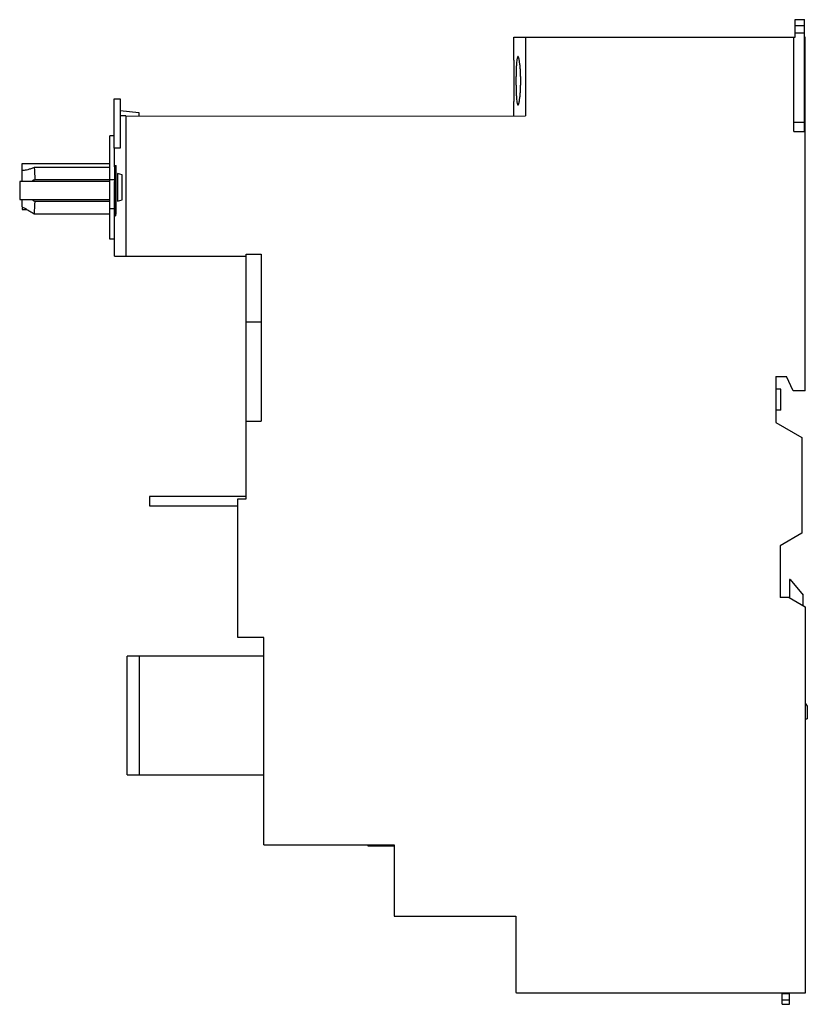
# Model space of a CAD drawing. Header units: millimetres. Extents: x 18 to 145, y 34 to 193.
import ezdxf

# ---------------------------------------------------------------- set-up
doc = ezdxf.new("R2010")
doc.units = ezdxf.units.MM
doc.header["$LTSCALE"] = 14.782261
doc.layers.get('0').update_dxf_attribs({"linetype": 'CONTINUOUS'})

msp = doc.modelspace()

# ---------------------------------------------------------------- linework, layer by layer
at = {"color": 7, "linetype": 'Continuous'}
for p, q in [((143.03, 189.85), (143.03, 192.65)), ((143.03, 192.65), (144.53, 192.65)), ((144.53, 174.65), (144.53, 192.65)), ((144.53, 191.65), (143.03, 191.65)), ((143.03, 190.53), (144.53, 190.53)), ((97.73, 186.69), (97.73, 189.85)), ((97.73, 189.85), (143.03, 189.85)), ((99.59, 189.85), (99.59, 177.15)), ((142.83, 174.65), (142.83, 189.85)), ((144.63, 189.85), (144.53, 189.85)), ((144.63, 132.85), (144.63, 189.85)), ((33.33, 171.97), (33.33, 179.92)), ((33.33, 179.92), (34.33, 179.92)), ((34.33, 179.92), (34.33, 171.97)), ((34.33, 178), (37.33, 177.69)), ((37.33, 177.69), (37.33, 177.14)), ((97.73, 177.15), (97.73, 178.9)), ((34.9, 177.14), (34.33, 177.14)), ((35.24, 177.15), (34.9, 177.15)), ((35.24, 177.13), (99.59, 177.15)), ((35.24, 177.13), (35.24, 154.55)), ((142.83, 176.15), (144.53, 176.15)), ((142.83, 174.65), (144.63, 174.65)), ((32.64, 157.3), (32.64, 173.92)), ((33.33, 173.92), (32.64, 173.92)), ((34.33, 171.97), (33.33, 171.97)), ((33.43, 168.92), (33.43, 171.97)), ((18.54, 166.58), (18.54, 169.5)), ((18.54, 169.5), (32.64, 169.5)), ((18.72, 168.36), (18.54, 168.38)), ((32.64, 168.85), (20.49, 168.85)), ((33.38, 168.92), (33.38, 166.56)), ((33.38, 168.92), (33.69, 168.92)), ((33.52, 169.15), (33.52, 168.92)), ((33.52, 169.15), (33.69, 169.15)), ((33.69, 161.55), (33.69, 169.15)), ((18.14, 166.58), (18.14, 163.67)), ((32.64, 166.58), (18.14, 166.58)), ((20.58, 166.88), (32.64, 166.88)), ((32.64, 166.93), (33.38, 166.93)), ((33.38, 167.03), (33.69, 167.03)), ((33.38, 166.56), (33.69, 166.56)), ((33.43, 154.55), (33.43, 166.56)), ((33.52, 166.56), (33.52, 161.55)), ((33.88, 167.86), (33.88, 163.44)), ((34.62, 167.67), (33.88, 167.86)), ((34.62, 163.62), (34.62, 167.67)), ((18.14, 163.67), (32.64, 163.67)), ((18.54, 162.48), (18.54, 163.67)), ((32.64, 163.37), (20.56, 163.37)), ((33.88, 163.44), (34.62, 163.62)), ((18.54, 162.4), (18.54, 162.06)), ((18.54, 162.06), (19.31, 162.06)), ((32.64, 162.22), (33.46, 162.22)), ((20.44, 161.38), (32.64, 161.38)), ((33.52, 161.55), (33.69, 161.55)), ((33.6, 161.05), (33.69, 161.55)), ((33.43, 157.3), (32.64, 157.3)), ((33.43, 154.55), (54.63, 154.55)), ((54.63, 115.47), (54.63, 154.85)), ((54.63, 154.85), (57.03, 154.85)), ((57.03, 154.85), (57.03, 127.95)), ((57.03, 143.95), (54.63, 143.95)), ((139.93, 135.15), (141.63, 135.15)), ((139.93, 135.15), (139.93, 127.77)), ((142.71, 132.85), (141.63, 135.15)), ((140.73, 133.15), (139.93, 133.15)), ((140.73, 129.76), (140.73, 133.15)), ((144.63, 132.85), (142.71, 132.85)), ((140.73, 129.76), (139.93, 129.76)), ((54.63, 127.95), (57.03, 127.95)), ((139.93, 127.77), (144.13, 125.35)), ((144.13, 125.35), (144.13, 109.95)), ((39.06, 115.85), (39.06, 114.35)), ((54.63, 115.85), (39.06, 115.85)), ((39.06, 114.35), (53.26, 114.35)), ((53.26, 93.15), (53.26, 115.47)), ((53.26, 115.47), (54.63, 115.47)), ((144.13, 109.95), (140.63, 107.92)), ((140.63, 107.92), (140.63, 99.55)), ((142.23, 102.45), (142.13, 102.45)), ((142.13, 102.45), (142.13, 99.49)), ((142.23, 102.45), (144.33, 99.95)), ((144.33, 98.22), (144.33, 99.95)), ((142.13, 99.55), (140.63, 99.55)), ((142.04, 99.55), (144.63, 98.05)), ((144.63, 98.05), (144.63, 35.85)), ((57.46, 93.15), (53.26, 93.15)), ((57.46, 59.74), (57.46, 93.15)), ((35.46, 71.01), (35.46, 90.15)), ((57.46, 90.15), (35.46, 90.15)), ((37.36, 90.15), (37.36, 71.01)), ((144.63, 82.55), (144.98, 82.05)), ((144.98, 82.05), (144.98, 80.05)), ((144.63, 80.05), (144.98, 80.05)), ((35.46, 71.01), (57.45, 71.01)), ((57.46, 59.74), (78.43, 59.74)), ((74.23, 59.74), (74.23, 59.55)), ((74.23, 59.55), (78.43, 59.55)), ((78.43, 59.74), (78.43, 48.24)), ((78.43, 48.24), (98.03, 48.24)), ((98.03, 48.24), (98.03, 35.94)), ((98.23, 35.85), (98.23, 35.9)), ((144.63, 35.85), (98.23, 35.85)), ((140.93, 34.05), (140.93, 35.85)), ((140.93, 35.76), (142.13, 35.76)), ((142.13, 34.05), (142.13, 35.85)), ((140.93, 34.79), (142.13, 34.79)), ((140.93, 34.05), (142.13, 34.05))]:
    msp.add_line(p, q, dxfattribs=at)
for centre, radius, start, end in [((43.8, 162.13), 10.29, 183.2347, 183.4755), ((98.23, 36.4), 0.5, 246.4218, 270)]:
    msp.add_arc(centre, radius, start, end, dxfattribs=at)
for points, knots in [([(97.79, 182.8), (97.79, 183.29), (97.78, 184.19), (97.77, 185.26), (97.75, 185.96), (97.74, 186.32), (97.74, 186.56), (97.73, 186.66), (97.73, 186.69)], [0, 0, 0, 0, 0.376795, 0.697935, 0.822713, 0.916389, 0.976123, 1, 1, 1, 1]), ([(98.39, 186.7), (98.38, 186.7), (98.35, 186.68), (98.33, 186.65), (98.31, 186.6), (98.28, 186.52), (98.25, 186.39), (98.22, 186.23), (98.18, 185.95), (98.14, 185.52), (98.11, 184.94), (98.08, 184.27), (98.07, 183.55), (98.06, 183.05), (98.06, 182.8)], [0, 0, 0, 0, 0.010433, 0.017864, 0.027225, 0.052171, 0.085644, 0.127594, 0.177736, 0.30089, 0.450741, 0.621601, 0.807201, 1, 1, 1, 1]), ([(98.83, 182.8), (98.83, 183.05), (98.82, 183.55), (98.79, 184.27), (98.75, 184.94), (98.69, 185.52), (98.64, 185.95), (98.58, 186.23), (98.55, 186.39), (98.51, 186.52), (98.47, 186.61), (98.44, 186.67), (98.4, 186.7), (98.39, 186.7)], [0, 0, 0, 0, 0.192283, 0.377352, 0.547766, 0.697362, 0.820594, 0.870918, 0.913114, 0.946897, 0.972213, 0.989342, 1, 1, 1, 1]), ([(97.73, 178.9), (97.73, 178.93), (97.74, 179.04), (97.74, 179.27), (97.75, 179.63), (97.77, 180.33), (97.78, 181.4), (97.79, 182.31), (97.79, 182.8)], [0, 0, 0, 0, 0.023522, 0.083409, 0.1774, 0.30191, 0.623247, 1, 1, 1, 1]), ([(98.06, 182.8), (98.06, 182.54), (98.07, 182.04), (98.08, 181.32), (98.11, 180.65), (98.14, 180.07), (98.18, 179.65), (98.22, 179.36), (98.25, 179.2), (98.28, 179.07), (98.31, 178.99), (98.33, 178.94), (98.35, 178.91), (98.38, 178.9), (98.39, 178.9)], [0, 0, 0, 0, 0.19277, 0.378375, 0.54927, 0.699052, 0.822219, 0.872398, 0.914346, 0.947794, 0.972724, 0.982087, 0.989533, 1, 1, 1, 1]), ([(98.39, 178.9), (98.4, 178.9), (98.44, 178.92), (98.47, 178.98), (98.51, 179.07), (98.55, 179.2), (98.58, 179.36), (98.64, 179.64), (98.69, 180.07), (98.75, 180.65), (98.79, 181.32), (98.82, 182.04), (98.83, 182.54), (98.83, 182.8)], [0, 0, 0, 0, 0.010632, 0.027781, 0.053156, 0.086995, 0.129193, 0.179454, 0.302574, 0.452166, 0.622655, 0.807755, 1, 1, 1, 1]), ([(20.49, 168.85), (20.3, 168.77), (19.96, 168.64), (19.47, 168.49), (19.07, 168.39), (18.82, 168.36), (18.72, 168.36)], [0, 0, 0, 0, 0.32852, 0.60422, 0.827422, 1, 1, 1, 1]), ([(20.08, 166.6), (20.15, 166.68), (20.26, 166.79), (20.45, 166.86), (20.54, 166.88), (20.58, 166.88)], [0, 0, 0, 0, 0.538659, 0.773405, 1, 1, 1, 1]), ([(20.56, 163.37), (20.48, 163.39), (20.32, 163.46), (20.2, 163.58), (20.15, 163.65)], [0, 0, 0, 0, 0.461445, 1, 1, 1, 1]), ([(18.54, 162.48), (18.64, 162.43), (18.88, 162.31), (19.3, 162.07), (19.83, 161.76), (20.23, 161.51), (20.44, 161.38)], [0, 0, 0, 0, 0.153787, 0.372123, 0.654671, 1, 1, 1, 1]), ([(33.53, 161.5), (33.53, 161.44), (33.54, 161.32), (33.55, 161.18), (33.57, 161.09), (33.58, 161.06), (33.59, 161.05), (33.6, 161.05)], [0, 0, 0, 0, 0.422302, 0.731356, 0.921598, 0.97298, 1, 1, 1, 1])]:
    msp.add_open_spline(points, degree=3, knots=knots, dxfattribs=at)
for points in [[(20.49, 168.85), (20.52, 168.19), (20.55, 167.53), (20.58, 166.88)], [(20.56, 163.37), (20.52, 162.71), (20.48, 162.04), (20.44, 161.38)]]:
    msp.add_open_spline(points, degree=3, dxfattribs=at)

doc.saveas('drawing.dxf')
